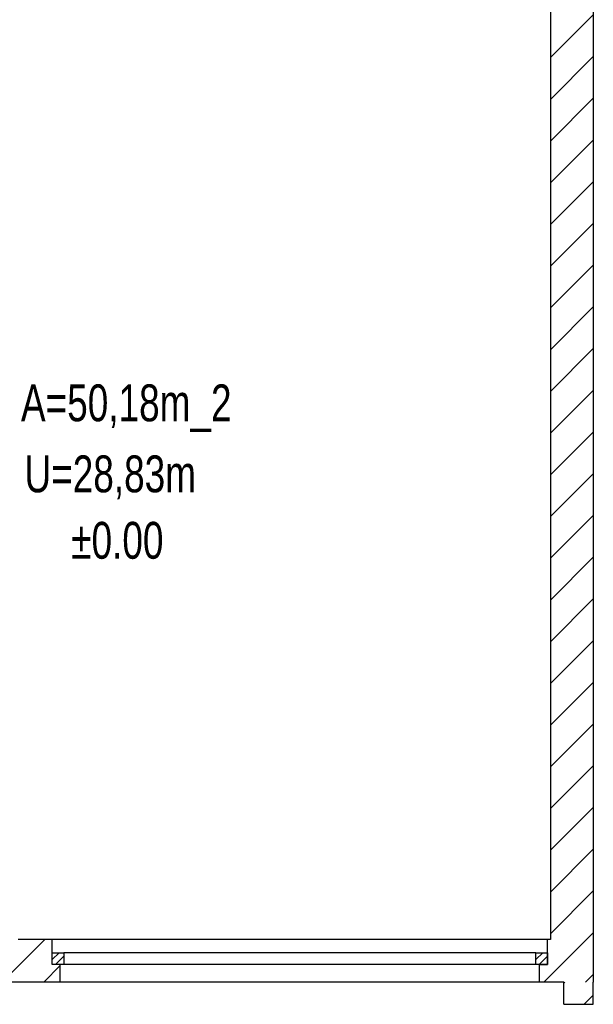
# Model space of a CAD drawing. Header units: metres. Extents: x 940 to 7099, y 1241 to 5343.
# Tile 19 of 23: x 6350 to 6739, y 1571 to 2239. Entities that reach past the tile are written whole.
import ezdxf
from ezdxf.enums import TextEntityAlignment as Align

# ---------------------------------------------------------------- set-up
doc = ezdxf.new("R2010")
doc.units = ezdxf.units.M
doc.header["$LTSCALE"] = 100
doc.header["$MEASUREMENT"] = 0
doc.linetypes.add('HIDDEN', pattern=[0.375, 0.25, -0.125])
for name, color, linetype in [('20', 211, 'Continuous'), ('22', 211, 'Continuous'), ('30', 5, 'Continuous'), ('32', 2, 'Continuous'), ('64', 1, 'Continuous'), ('67', 2, 'Continuous'), ('68', 211, 'Continuous')]:
    doc.layers.add(name, color=color, linetype=linetype)

msp = doc.modelspace()

# ---------------------------------------------------------------- linework, layer by layer
at = {"layer": '20', "linetype": 'Continuous'}
for p, q in [((6710, 2212.8009), (6739, 2241.8009)), ((6710, 2184.5166), (6739, 2213.5166)), ((6710, 2156.2323), (6739, 2185.2323)), ((6710, 2127.9481), (6739, 2156.9481)), ((6710, 2099.6638), (6739, 2128.6638)), ((6710, 2071.3795), (6739, 2100.3795)), ((6710, 2043.0952), (6739, 2072.0952)), ((6710, 2014.811), (6739, 2043.811)), ((6710, 1986.5267), (6739, 2015.5267)), ((6710, 1958.2424), (6739, 1987.2424)), ((6710, 1929.9582), (6739, 1958.9582)), ((6710, 1901.6739), (6739, 1930.6739)), ((6710, 1873.3896), (6739, 1902.3896)), ((6710, 1845.1053), (6739, 1874.1053)), ((6710, 1816.8211), (6739, 1845.8211)), ((6710, 1788.5368), (6739, 1817.5368)), ((6710, 1760.2525), (6739, 1789.2525)), ((6710, 1731.9683), (6739, 1760.9683)), ((6710, 1703.684), (6739, 1732.684)), ((6710, 1675.3997), (6739, 1704.3997)), ((6710, 1647.1154), (6739, 1676.1154)), ((6710, 1618.8312), (6739, 1647.8312)), ((6722.2265, 1602.7735), (6739, 1619.5469)), ((6343.25, 1591.4924), (6366.7576, 1615)), ((6705.4531, 1586), (6722.2265, 1602.7735)), ((6366.0418, 1586), (6377.25, 1597.2082)), ((6736.3687, 1588.6313), (6739, 1591.2626)), ((6733.7374, 1586), (6736.3687, 1588.6313))]:
    msp.add_line(p, q, dxfattribs=at)
at = {"layer": '22', "linetype": 'HIDDEN'}
for p, q in [((6719, 1585.4048), (6719.5952, 1586)), ((6732.8795, 1571), (6739, 1577.1205))]:
    msp.add_line(p, q, dxfattribs=at)
at = {"layer": '32', "color": 7, "linetype": 'Continuous'}
for p, q in [((6739, 2365), (6739, 1586)), ((6710, 2336), (6710, 1615)), ((6371.75, 1615), (6348.75, 1615)), ((6710, 1615), (6708, 1615)), ((6377.25, 1586), (6343.25, 1586)), ((6719, 1586), (6702.5, 1586)), ((6719, 1571), (6719, 1586)), ((6739, 1571), (6739, 1586)), ((6719, 1571), (6739, 1571))]:
    msp.add_line(p, q, dxfattribs=at)
at = {"layer": '64', "color": 7, "linetype": 'Continuous'}
for p, q in [((6371.75, 1598), (6371.75, 1615)), ((6708, 1598), (6708, 1615)), ((6377.25, 1598), (6371.75, 1598)), ((6377.25, 1586), (6377.25, 1598)), ((6702.5, 1586), (6702.5, 1598)), ((6702.5, 1598), (6708, 1598))]:
    msp.add_line(p, q, dxfattribs=at)
at = {"layer": '67', "linetype": 'Continuous'}
for p, q in [((6708, 1615), (6371.75, 1615)), ((6371.75, 1598), (6371.75, 1606)), ((6371.75, 1606), (6379.75, 1606)), ((6379.75, 1606), (6379.75, 1598)), ((6700, 1606), (6379.75, 1606)), ((6700, 1598), (6700, 1606)), ((6700, 1606), (6708, 1606)), ((6708, 1606), (6708, 1598)), ((6379.75, 1598), (6371.75, 1598)), ((6702.5, 1598), (6377.25, 1598)), ((6700, 1598), (6379.75, 1598)), ((6708, 1598), (6700, 1598)), ((6702.5, 1586), (6377.25, 1586))]:
    msp.add_line(p, q, dxfattribs=at)
at = {"layer": '68', "linetype": 'Continuous'}
for p, q in [((6371.75, 1601.3137), (6376.4363, 1606)), ((6374.0931, 1598), (6379.75, 1603.6569)), ((6700, 1601.3137), (6704.6863, 1606)), ((6702.3431, 1598), (6708, 1603.6569))]:
    msp.add_line(p, q, dxfattribs=at)

# ---------------------------------------------------------------- texts
at = {"layer": '30', "width": 0.75}
for s, p in [('A=50,18m_2', (6350.6145, 1966.2738)), ('U=28,83m', (6352.9932, 1918.1201))]:
    msp.add_text(s, height=25, dxfattribs=at).set_placement(p)
msp.add_text('%%p0.00', height=25, dxfattribs=at).set_placement((6416.0296, 1873.0876), align=Align.CENTER)

doc.saveas('drawing.dxf')
